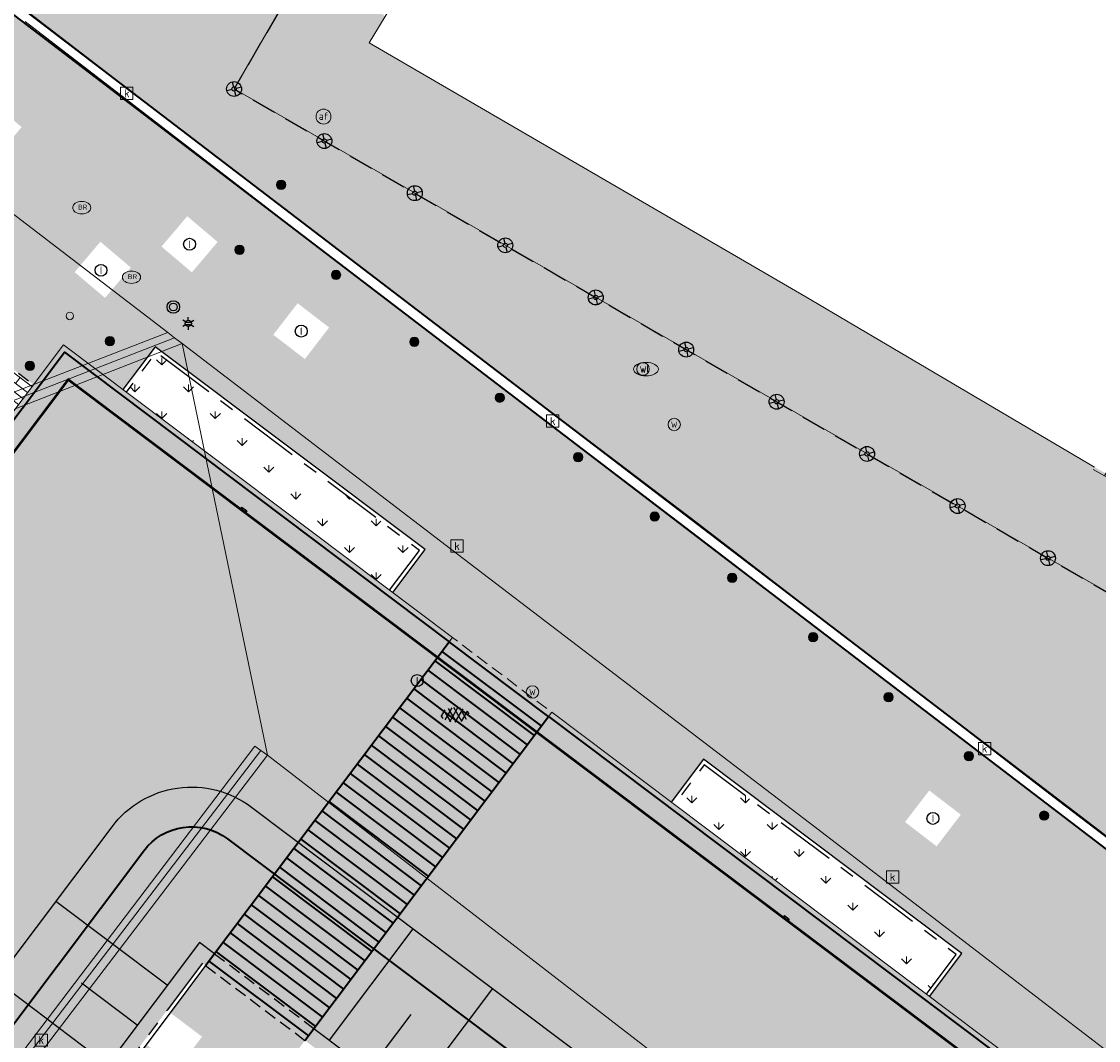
# Model space of a CAD drawing. Header units: metres. Extents: x 187916 to 189411, y 333285 to 334910.
# Tile 245 of 256: x 188800 to 188821, y 334227 to 334248. Entities that reach past the tile are written whole.
import ezdxf
from ezdxf.enums import TextEntityAlignment as Align

# ---------------------------------------------------------------- set-up
doc = ezdxf.new("R2010")
doc.units = ezdxf.units.M
for name, pattern in [('DASHED', [0.75, 0.5, -0.25]), ('DASHED2', [0.375, 0.25, -0.125]), ('VH-OPSLUITBAND_80X200', [14, 8, -2, 2, -2])]:
    doc.linetypes.add(name, pattern=pattern)
for name, color, linetype, lineweight in [('B-ME-AL-MARKER-S', 253, 'Continuous', 9), ('B-ME-IE-MEUBILAIR_WEGMEUBILAIR-S', 253, 'Continuous', 18), ('B-ME-IE-MEUBILAIR_WEGMEUBILAIR_AFVALBAK-S', 253, 'Continuous', 25), ('B-ME-IE-MEUBILAIR_WEGMEUBILAIR_LICHTMAST-S', 253, 'Continuous', 25), ('B-ME-IE-MEUBILAIR_WEGMEUBILAIR_PAAL-S', 253, 'Continuous', 18), ('B-ME-OG-BEBOUWING_HOOFDGEBOUW-G', 253, 'Continuous', 18), ('B-ME-RI-HWA_KOLK-S', 253, 'Continuous', 25), ('B-ME-RI-PUT_INSPECTIE-S', 253, 'Continuous', 25), ('B-ME-VH-VERHARDING_ASFALT-G', 253, 'Continuous', 18), ('B-ME-VH-VERHARDING_ASFALT-S', 253, 'Continuous', 25), ('B-ME-VH-VERHARDING_BETONSTRAATSTEEN-G', 253, 'Continuous', 18), ('B-ME-VH-VERHARDING_TEGEL-G', 253, 'Continuous', 18), ('B-WE-IE-MEUBILAIR-S', 253, 'Continuous', 15), ('B-WE-OG-BEBOUWING-GV', 253, 'Continuous', 15), ('B-WE-OG-BEBOUWING_LUIFEL-GV', 253, 'Continuous', 15), ('B-WE-VH-OPENVERHARDING_STRAATBAKSTEEN-GV', 253, 'Continuous', 15), ('N-WE-GR-GRAS-TALUD-A-200', 62, 'Continuous', 18), ('N-WE-GR-VAKBEPLANTING-A', 94, 'Continuous', 5), ('N-WE-GW-TALUDARCERING-G', 90, 'Continuous', 25), ('N-WE-GW-TALUDARCERING_KORT-G', 90, 'Continuous', 25), ('N-WE-GW-TALUDARCERING_LANG-G', 90, 'Continuous', 25), ('N-WE-GW-WATERGANG_GRACHT-A', 141, 'Continuous', 35), ('N-WE-GW-WATERGANG_GRACHT-G', 141, 'Continuous', 35), ('N-WE-IE-MEUBILAIR_WEGMEUBILAIR_PAAL-S-200', 7, 'Continuous', 25), ('N-WE-IE-TERREINAFSCHEIDING_KUNSTMATIGE_BALUSTRADE VOORZIEN VAN HOUTLEUNING-G', 10, 'KG-OG-SO', 35), ('N-WE-IE-TERREINAFSCHEIDING_KUNSTMATIGE_BALUSTRADE-G', 120, 'KG-OG-SO', 35), ('N-WE-OG-BEBOUWING-G', 7, 'Continuous', 25), ('N-WE-RI-HWA_SPUWER-S-200', 150, 'Continuous', 25), ('N-WE-VH-GOOT-G', 170, 'Continuous', 35), ('N-WE-VH-HARDSTEEN-A', 252, 'Continuous', 18), ('N-WE-VH-HARDSTEEN-G', 7, 'Continuous', 18), ('N-WE-VH-KANTOPSLUITING_NATUURSTEEN BAND_80X200-G', 150, 'VH-OPSLUITBAND_80X200', 25), ('N-WE-VH-KANTOPSLUITING_NATUURSTEEN VOORKANTBAND-G', 7, 'Continuous', 25), ('N-WE-VH-NATUURSTEEN_MERGEL-G', 40, 'Continuous', 18), ('N-WE-VH-VERHARDING_STRAATBAKSTEEN_WF_HALFSTEENS-A', 250, 'Continuous', 18), ('N-WE-WH-KUNSTWERK_BRUG-A', 34, 'Continuous', 35), ('N-WE-WH-KUNSTWERK_BRUG-G', 251, 'Continuous', 35)]:
    doc.layers.add(name, color=color, linetype=linetype, lineweight=lineweight)
doc.layers.add('N-WE-VH-MATERIAALSCHEIDING-G', color=7, linetype='DASHED2')
doc.layers.add('N-WE-VH-VERHARDING_STRAATBAKSTEEN_WF_KEPER-A', color=7, linetype='Continuous', lineweight=18, true_color=0xcc4f19)
doc.styles.add('NLCS-ISO', font='NLCS-ISO.ttf')
doc.linetypes.add('KG-OG-SO', pattern='A,5.5,-1.5,[2,NLCS.SHX,S=0.5,R=0,X=0,Y=0],-1.5', length=8.5)

# ---------------------------------------------------------------- blocks, each defined once
blk = doc.blocks.new('SIE-WEG_PAAL_CONISCH-SO')
for p, q in [((-0.5200004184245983, 0.5423931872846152), (-0.1450004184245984, 0.1548931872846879)), ((0.5424995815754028, 0.5148931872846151), (0.1549995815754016, 0.1423931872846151)), ((-0.1525004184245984, -0.1501068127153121), (-0.5400004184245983, -0.5201068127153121)), ((0.1474995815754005, -0.1501068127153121), (0.5199995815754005, -0.540106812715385))]:
    blk.add_line(p, q)
for centre, radius in [((-7.998943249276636e-07, -6.319045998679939e-05), 0.7500000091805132), ((7.958078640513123e-15, 2.182787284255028e-13), 0.2125000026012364)]:
    blk.add_circle(centre, radius)
blk = doc.blocks.new('SRI-HULP_SPUWER-SO')
at = {"layer": 'N-WE-RI-HWA_SPUWER-S-200'}
blk.add_lwpolyline([(-0.0625, 0), (0.0625, 0), (0.0625, -0.03999999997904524), (-0.0625, -0.03999999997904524)], close=True, dxfattribs=at)
for points in [[(-0.04050000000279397, 0), (-0.04050000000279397, -0.03999999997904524)], [(-0.03049999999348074, 0), (-0.03049999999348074, -0.03999999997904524)], [(0.03049999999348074, 0), (0.03049999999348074, -0.03999999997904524)], [(0.04050000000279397, 0), (0.04050000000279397, -0.03999999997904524)]]:
    blk.add_lwpolyline(points, dxfattribs=at)
blk = doc.blocks.new('ontwerp Tempelplein')
at = {"layer": 'N-WE-GR-GRAS-TALUD-A-200', "transparency": 33554585}
h = blk.add_hatch(color=256, dxfattribs=at)
h.dxf.hatch_style = 1
h.paths.add_polyline_path([(188832.8925957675, 334206.6572809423), (188834.2752710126, 334208.4952714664), (188806.9051947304, 334229.085109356), (188805.5225194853, 334227.2471188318)])
h.paths.add_polyline_path([(188768.0473536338, 334235.167345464), (188766.6583239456, 334233.3341352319), (188779.2313602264, 334223.8757480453), (188780.6140354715, 334225.7137385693)])
edge = h.paths.add_edge_path()
edge.add_line((188802.7495376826, 334227.8526736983), (188803.4607735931, 334228.798119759))
edge.add_line((188803.4607735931, 334228.798119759), (188803.5247036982, 334228.750026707))
edge.add_line((188803.5247036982, 334228.750026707), (188804.9073789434, 334230.5880172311))
edge.add_line((188804.9073789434, 334230.5880172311), (188803.964409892, 334231.2973897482))
edge.add_arc((188803.2430141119, 334230.3384381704), 1.199999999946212, 53.04675236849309, 143.0467523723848)
edge.add_line((188802.2840625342, 334231.0598339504), (188791.8842843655, 334217.2354064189))
edge.add_line((188791.8842843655, 334217.2354064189), (188782.69176389, 334224.1507143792))
edge.add_line((188782.69176389, 334224.1507143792), (188781.3090886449, 334222.3127238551))
edge.add_line((188781.3090886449, 334222.3127238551), (188792.3395996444, 334214.0147406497))
edge.add_line((188792.3395996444, 334214.0147406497), (188802.2686071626, 334227.2133726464))
edge.add_line((188802.2686071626, 334227.2133726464), (188802.7495376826, 334227.8526736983))
at = {"layer": 'N-WE-GR-VAKBEPLANTING-A', "transparency": 33554585}
h = blk.add_hatch(dxfattribs=at)
h.set_pattern_fill('GRASS', color=256, scale=0.03)
h.set_pattern_definition([(90, (1.198689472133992, -0.9017447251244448), (-0.5388153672, 0.5388153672), [0.142875, -0.9347557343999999]), (45, (1.198689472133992, -0.9017447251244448), (-0.5388153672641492, 0.5388153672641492), [0.142875, -0.6191249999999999]), (135, (1.198689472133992, -0.9017447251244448), (-0.5388153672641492, -0.5388153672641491), [0.142875, -0.6191249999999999])])
h.paths.add_polyline_path([(188807.8228432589, 334237.0917828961), (188802.5300591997, 334241.073414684), (188801.9288960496, 334240.2742883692), (188807.2216801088, 334236.2926565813)])
h = blk.add_hatch(dxfattribs=at)
h.set_pattern_fill('GRASS', color=256, scale=0.03)
h.set_pattern_definition([(90, (0, 0), (-0.5388153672, 0.5388153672), [0.142875, -0.9347557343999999]), (45, (0, 0), (-0.5388153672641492, 0.5388153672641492), [0.142875, -0.6191249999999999]), (135, (0, 0), (-0.5388153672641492, -0.5388153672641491), [0.142875, -0.6191249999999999])])
h.paths.add_polyline_path([(188818.6110485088, 334228.9760803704), (188813.544587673, 334232.7874547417), (188812.9434245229, 334231.9883284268), (188818.0098853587, 334228.1769540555)])
at = {"layer": 'N-WE-GW-WATERGANG_GRACHT-A', "transparency": 33554585}
h = blk.add_hatch(color=256, dxfattribs=at)
h.dxf.hatch_style = 1
h.paths.add_polyline_path([(188837.5516101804, 334212.850509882), (188810.1815338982, 334233.4403477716), (188807.897113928, 334230.4036677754), (188835.2671902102, 334209.8138298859)])
edge = h.paths.add_edge_path()
edge.add_line((188786.3107660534, 334228.9614547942), (188783.7858808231, 334225.605124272))
edge.add_line((188783.7858808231, 334225.605124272), (188789.9391534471, 334220.9761680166))
edge.add_arc((188791.1414797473, 334222.5744206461), 1.99999999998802, 233.0467523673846, 323.0467523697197)
edge.add_line((188792.7397323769, 334221.372094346), (188801.3540559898, 334232.8231167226))
edge.add_arc((188802.9523086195, 334231.6207904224), 2.00000000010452, 53.0467523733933, 143.046752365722, ccw=False)
edge.add_line((188804.1546349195, 334233.2190430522), (188805.899298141, 334231.9065756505))
edge.add_line((188805.899298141, 334231.9065756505), (188808.1837181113, 334234.9432556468))
edge.add_line((188808.1837181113, 334234.9432556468), (188800.7652580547, 334240.5239814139))
edge.add_line((188800.7652580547, 334240.5239814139), (188795.2066430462, 334233.1349131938))
edge.add_line((188795.2066430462, 334233.1349131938), (188796.0856819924, 334232.4736337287))
edge.add_line((188796.0856819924, 334232.4736337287), (188790.8657860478, 334225.5348248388))
edge.add_line((188790.8657860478, 334225.5348248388), (188786.3107660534, 334228.9614547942))
h = blk.add_hatch(color=256, dxfattribs=at)
h.dxf.hatch_style = 1
h.paths.add_polyline_path([(188834.2752710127, 334208.4952714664), (188835.2671902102, 334209.8138298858), (188807.897113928, 334230.4036677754), (188806.9051947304, 334229.085109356)])
h.paths.add_polyline_path([(188768.0457137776, 334235.1685790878), (188780.6140354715, 334225.7137385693), (188781.7081524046, 334227.1681484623), (188769.1435613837, 334236.6201824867)])
edge = h.paths.add_edge_path()
edge.add_line((188782.69176389, 334224.1507143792), (188791.8842843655, 334217.2354064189))
edge.add_line((188791.8842843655, 334217.2354064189), (188802.2840625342, 334231.0598339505))
edge.add_arc((188803.243014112, 334230.3384381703), 1.200000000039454, 53.04675237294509, 143.0467523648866, ccw=False)
edge.add_line((188803.964409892, 334231.2973897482), (188804.9073789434, 334230.5880172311))
edge.add_line((188804.9073789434, 334230.5880172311), (188805.899298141, 334231.9065756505))
edge.add_line((188805.899298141, 334231.9065756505), (188804.1546349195, 334233.2190430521))
edge.add_arc((188802.9523086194, 334231.6207904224), 2.000000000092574, 53.04675237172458, 143.046752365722)
edge.add_line((188801.3540559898, 334232.8231167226), (188792.7397323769, 334221.372094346))
edge.add_arc((188791.1414797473, 334222.5744206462), 2.000000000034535, 233.0467523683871, 323.0467523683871, ccw=False)
edge.add_line((188789.9391534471, 334220.9761680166), (188783.7858808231, 334225.605124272))
edge.add_line((188783.7858808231, 334225.605124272), (188782.69176389, 334224.1507143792))
at = {"layer": 'N-WE-VH-HARDSTEEN-A', "transparency": 33554585}
h = blk.add_hatch(color=256, dxfattribs=at)
h.dxf.hatch_style = 1
h.paths.add_polyline_path([(188800.6662764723, 334241.2241261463), (188794.8070798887, 334233.4354947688), (188795.2066430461, 334233.1349131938), (188800.7652580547, 334240.5239814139), (188808.1837181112, 334234.9432556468), (188808.4842996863, 334235.3428188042)])
h = blk.add_hatch(color=256, dxfattribs=at)
h.dxf.hatch_style = 1
h.paths.add_polyline_path([(188810.4821154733, 334233.839910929), (188810.1815338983, 334233.4403477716), (188837.5516101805, 334212.8505098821), (188832.8445252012, 334206.5933807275), (188833.2430545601, 334206.2934832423), (188838.2517549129, 334212.9494914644)])
at = {"layer": 'N-WE-VH-VERHARDING_STRAATBAKSTEEN_WF_HALFSTEENS-A', "transparency": 33554585}
h = blk.add_hatch(dxfattribs=at)
h.set_pattern_fill('AVH-SBS_WAALFORMAAT_HALFST-SO', color=256, scale=0.3, angle=143.05, pattern_type=2)
h.set_pattern_definition([(143.05, (188800.6662764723, 334241.2241261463), (-0.0901676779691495, -0.1198740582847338), []), (233.05, (188800.1867802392, 334241.5847968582), (0.4794962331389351, -0.360670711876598), [0.15, -0.15]), (233.05, (188800.3363606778, 334241.2845874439), (0.4794962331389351, -0.360670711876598), [0.15, -0.15]), (143.05, (188800.3814445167, 334241.3445244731), (-0.180335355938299, -0.2397481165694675), [0, -0.5999999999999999, 0, 0, 0]), (143.05, (188800.0515287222, 334241.4049857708), (-0.180335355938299, -0.2397481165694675), [0, -0.5999999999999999, 0, 0, 0])])
h.paths.add_polyline_path([(188794.9874152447, 334233.6752428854), (188794.8070798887, 334233.4354947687), (188800.0651133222, 334240.4249998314), (188798.86642385, 334241.3267445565), (188793.6083904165, 334234.3372394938), (188794.4474730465, 334233.7060181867), (188794.6277930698, 334233.9457459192)])
h = blk.add_hatch(dxfattribs=at)
h.set_pattern_fill('AVH-SBS_WAALFORMAAT_HALFST-SO', color=256, scale=0.3, angle=323.05, pattern_type=2)
h.set_pattern_definition([(323.05, (188792.3554366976, 334213.9027174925), (0.09016767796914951, 0.1198740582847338), []), (53.04999999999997, (188792.8349329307, 334213.5420467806), (-0.4794962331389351, 0.3606707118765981), [0.15, -0.15]), (53.04999999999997, (188792.6853524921, 334213.8422561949), (-0.4794962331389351, 0.3606707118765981), [0.15, -0.15]), (323.05, (188792.6402686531, 334213.7823191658), (0.180335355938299, 0.2397481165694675), [0, -0.6, 0, 0, 0]), (323.05, (188792.9701844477, 334213.7218578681), (0.180335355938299, 0.2397481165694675), [0, -0.6, 0, 0, 0])])
h.paths.add_polyline_path([(188802.9718383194, 334226.6843490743), (188802.3325372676, 334227.1652795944), (188792.3554366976, 334213.9027174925), (188794.3532524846, 334212.3998096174), (188795.6634438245, 334214.1414472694), (188805.5225194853, 334227.2471188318), (188803.5247036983, 334228.750026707), (188802.8134677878, 334227.8045806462), (188803.4527688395, 334227.323650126)])
at = {"layer": 'N-WE-VH-VERHARDING_STRAATBAKSTEEN_WF_KEPER-A', "transparency": 33554585}
h = blk.add_hatch(color=256, dxfattribs=at)
h.dxf.hatch_style = 1
h.paths.add_polyline_path([(188817.581172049, 334231.6350269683), (188818.0680296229, 334232.2698259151), (188818.7028285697, 334231.7829683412), (188818.2159709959, 334231.1481693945)], flags=16)
h.paths.add_polyline_path([(188805.5199580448, 334240.9370391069), (188804.8860411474, 334241.425044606), (188805.3740466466, 334242.0589615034), (188806.007963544, 334241.5709560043)], flags=16)
h.paths.add_polyline_path([(188803.2494914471, 334242.6792282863), (188802.6392282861, 334243.196508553), (188803.156508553, 334243.8067717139), (188803.766771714, 334243.2894914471)], flags=16)
h.paths.add_polyline_path([(188802.0211156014, 334242.776581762), (188801.5038346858, 334242.1663191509), (188800.8935720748, 334242.6836000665), (188801.4108529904, 334243.2938626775)], flags=16)
h.paths.add_polyline_path([(188799.3104932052, 334244.9862284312), (188798.7002305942, 334245.5035093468), (188799.2175115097, 334246.1137719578), (188799.8277741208, 334245.5964910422)], flags=16)
h.paths.add_polyline_path([(188798.0500238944, 334249.9752059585), (188797.4539178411, 334250.43035162), (188797.6359761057, 334250.6687940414), (188798.232082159, 334250.2136483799)], flags=16)
h.paths.add_polyline_path([(188794.4374813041, 334250.5949796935), (188793.8039770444, 334251.0835207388), (188794.2925180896, 334251.7170249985), (188794.9260223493, 334251.2284839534)], flags=16)
h.paths.add_polyline_path([(188768.9542189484, 334239.270966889), (188768.4716501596, 334238.6329015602), (188767.8335848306, 334239.115470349), (188768.3161536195, 334239.7535356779)], flags=16)
h.paths.add_polyline_path([(188764.6982402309, 334233.6436035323), (188764.2156738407, 334233.0055363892), (188763.5776066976, 334233.4881027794), (188764.0601730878, 334234.1261699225)], flags=16)
h.paths.add_polyline_path([(188755.1763549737, 334229.2614172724), (188754.6850830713, 334228.5852701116), (188753.9419693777, 334227.5625081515), (188753.6992680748, 334227.738848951), (188754.43940803, 334228.7575180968), (188754.9336536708, 334229.4377580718)], flags=16)
edge = h.paths.add_edge_path()
edge.add_line((188774.7647337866, 334246.1513168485), (188774.3768214, 334246.0537260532))
edge.add_line((188774.3768214, 334246.0537260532), (188788.0864276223, 334249.4809891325))
edge.add_line((188788.0864276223, 334249.4809891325), (188791.5695420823, 334254.0428377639))
edge.add_line((188791.5695420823, 334254.0428377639), (188785.6782517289, 334258.5410226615))
edge.add_line((188785.6782517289, 334258.5410226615), (188784.4040000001, 334256.8930000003))
edge.add_line((188784.4040000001, 334256.8930000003), (188783.2409999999, 334250.7390000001))
edge.add_line((188783.2409999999, 334250.7390000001), (188775.355, 334248.7680000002))
edge.add_line((188775.355, 334248.7680000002), (188767.4933020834, 334246.8017877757))
edge.add_line((188767.4933020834, 334246.8017877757), (188761.6609999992, 334238.9689999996))
edge.add_line((188761.6609999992, 334238.9689999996), (188753.1126017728, 334227.7986610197))
edge.add_line((188753.1126017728, 334227.7986610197), (188754.3721239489, 334226.8731321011))
edge.add_line((188754.3721239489, 334226.8731321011), (188754.0168367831, 334226.3896333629))
edge.add_line((188754.0168367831, 334226.3896333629), (188754.9045630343, 334225.7373095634))
edge.add_line((188754.9045630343, 334225.7373095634), (188755.153037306, 334225.554724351))
edge.add_arc((188745.4548851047, 334212.38814915), 16.35276302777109, 39.54694003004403, 53.62561877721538, ccw=False)
edge.add_line((188758.064553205, 334222.8001196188), (188773.4530884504, 334243.1472515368))
edge.add_line((188773.4530884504, 334243.1472515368), (188790.7108257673, 334247.4620012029))
edge.add_line((188790.7108257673, 334247.4620012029), (188794.7109670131, 334244.4527929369))
edge.add_line((188794.7109670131, 334244.4527929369), (188795.3121301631, 334245.2519192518))
edge.add_line((188795.3121301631, 334245.2519192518), (188797.3898585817, 334243.6888950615))
edge.add_line((188797.3898585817, 334243.6888950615), (188796.7886954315, 334242.8897687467))
edge.add_line((188796.7886954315, 334242.8897687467), (188800.0651133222, 334240.4249998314))
edge.add_line((188800.0651133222, 334240.4249998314), (188800.6662764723, 334241.2241261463))
edge.add_line((188800.6662764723, 334241.2241261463), (188801.8649659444, 334240.3223814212))
edge.add_line((188801.8649659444, 334240.3223814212), (188802.5142221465, 334241.1854378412))
edge.add_line((188802.5142221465, 334241.1854378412), (188807.934866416, 334237.1076199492))
edge.add_line((188807.934866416, 334237.1076199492), (188807.2856102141, 334236.2445635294))
edge.add_line((188807.2856102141, 334236.2445635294), (188812.8794944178, 334232.036421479))
edge.add_line((188812.8794944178, 334232.036421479), (188813.5287506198, 334232.8994778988))
edge.add_line((188813.5287506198, 334232.8994778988), (188818.723071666, 334228.9919174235))
edge.add_line((188818.723071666, 334228.9919174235), (188818.0738285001, 334228.1288783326))
edge.add_line((188818.0738285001, 334228.1288783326), (188821.7698594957, 334225.3485941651))
edge.add_line((188821.7698594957, 334225.3485941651), (188822.4190308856, 334226.2115378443))
edge.add_line((188822.4190308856, 334226.2115378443), (188827.6133519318, 334222.3039773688))
edge.add_line((188827.6133519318, 334222.3039773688), (188826.9642814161, 334221.441167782))
edge.add_line((188826.9642814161, 334221.441167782), (188830.6603123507, 334218.6608836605))
edge.add_line((188830.6603123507, 334218.6608836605), (188831.3094404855, 334219.5235004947))
edge.add_line((188831.3094404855, 334219.5235004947), (188836.5036321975, 334215.6160373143))
edge.add_line((188836.5036321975, 334215.6160373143), (188835.8543759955, 334214.7529808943))
edge.add_line((188835.8543759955, 334214.7529808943), (188838.2517549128, 334212.9494914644))
edge.add_line((188838.2517549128, 334212.9494914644), (188834.6278621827, 334208.1337536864))
edge.add_line((188834.6278621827, 334208.1337536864), (188836.6264003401, 334206.6303023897))
edge.add_line((188836.6264003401, 334206.6303023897), (188841.7222702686, 334213.4042434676))
edge.add_arc((188885.3479967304, 334180.6214900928), 54.57025680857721, 138.6694944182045, 143.0767999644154, ccw=False)
edge.add_line((188844.3705018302, 334216.6597730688), (188835.1129999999, 334223.7800000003))
edge.add_line((188835.1129999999, 334223.7800000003), (188823.1344076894, 334232.9836686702))
edge.add_line((188823.1344076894, 334232.9836686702), (188824.5933616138, 334235.0982979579))
edge.add_line((188824.5933616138, 334235.0982979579), (188824.33, 334235.2800000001))
edge.add_line((188824.33, 334235.2800000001), (188825.2102297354, 334236.5558179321))
edge.add_line((188825.2102297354, 334236.5558179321), (188821.3909999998, 334238.767))
edge.add_line((188821.3909999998, 334238.767), (188815.5860000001, 334242.1859999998))
edge.add_line((188815.5860000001, 334242.1859999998), (188806.8095170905, 334247.2874533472))
edge.add_line((188806.8095170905, 334247.2874533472), (188807.1341274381, 334247.8220609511))
edge.add_line((188807.1341274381, 334247.8220609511), (188796.2012628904, 334256.3960970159))
edge.add_line((188796.2012628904, 334256.3960970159), (188788.575189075, 334262.2900355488))
edge.add_line((188788.575189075, 334262.2900355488), (188785.8002113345, 334258.6995357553))
edge.add_line((188785.8002113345, 334258.6995357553), (188841.6258020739, 334216.0749468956))
edge.add_line((188841.6258020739, 334216.0749468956), (188841.6106308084, 334216.05507703))
edge.add_line((188841.6106308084, 334216.05507703), (188841.6108304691, 334216.0549235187))
edge.add_line((188841.6108304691, 334216.0549235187), (188841.565115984, 334215.9954660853))
edge.add_line((188841.565115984, 334215.9954660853), (188841.5196011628, 334215.9358551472))
edge.add_line((188841.5196011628, 334215.9358551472), (188841.5044298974, 334215.9159852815))
edge.add_line((188841.5044298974, 334215.9159852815), (188791.7285036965, 334253.9214655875))
edge.add_line((188791.7285036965, 334253.9214655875), (188788.2028836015, 334249.3039471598))
edge.add_line((188788.2028836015, 334249.3039471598), (188770.5317411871, 334244.8863400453))
edge.add_line((188770.5317411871, 334244.8863400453), (188756.8892707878, 334226.8338919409))
edge.add_line((188756.8892707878, 334226.8338919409), (188756.72970941, 334226.9544745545))
edge.add_line((188756.72970941, 334226.9544745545), (188770.4147447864, 334245.0632469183))
edge.add_line((188770.4147447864, 334245.0632469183), (188773.9887630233, 334245.9567153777))
edge.add_line((188773.9887630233, 334245.9567153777), (188773.7937273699, 334246.7319600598))
edge.add_line((188773.7937273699, 334246.7319600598), (188774.569552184, 334246.9271416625))
edge.add_line((188774.569552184, 334246.9271416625), (188774.7647337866, 334246.1513168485))
at = {"layer": 'N-WE-WH-KUNSTWERK_BRUG-A', "transparency": 33554585}
h = blk.add_hatch(color=256, dxfattribs=at)
h.dxf.hatch_style = 1
h.paths.add_polyline_path([(188803.5247036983, 334228.750026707), (188808.4842996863, 334235.3428188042), (188810.4821154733, 334233.839910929), (188805.5225194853, 334227.2471188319)])
at = {"layer": 'N-WE-GW-TALUDARCERING-G'}
blk.add_lwpolyline([(188783.1726944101, 334224.790015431), (188791.7259138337, 334218.3556379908), (188801.6447614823, 334231.5407644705, -0.4142135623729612), (188804.445340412, 334231.9366908), (188834.7562015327, 334209.1345725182)], format="xyb", dxfattribs=at)
for points in [[(188803.7050526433, 334228.9897646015), (188803.4013846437, 334229.2182065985), (188802.5097997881, 334228.0330226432), (188792.280210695, 334214.4348274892), (188781.4894375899, 334222.5524617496)], [(188805.7028684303, 334227.4868567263), (188833.0729447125, 334206.8970188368)]]:
    blk.add_lwpolyline(points, dxfattribs=at)
at = {"layer": 'N-WE-GW-TALUDARCERING-G', "linetype": 'DASHED2'}
blk.add_lwpolyline([(188803.7050526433, 334228.9897646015), (188805.7028684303, 334227.4868567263)], dxfattribs=at)
at = {"layer": 'N-WE-GW-TALUDARCERING_KORT-G', "flags": 128}
for points in [[(188802.1521720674, 334227.5576280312), (188801.0333952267, 334228.3992564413)], [(188806.8126903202, 334226.6519649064), (188807.6543187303, 334227.7707417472)]]:
    blk.add_lwpolyline(points, dxfattribs=at)
at = {"layer": 'N-WE-GW-TALUDARCERING_LANG-G', "flags": 128}
for points in [[(188802.7533352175, 334228.356754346), (188800.515781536, 334230.0400111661)], [(188806.0135640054, 334227.2531280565), (188807.6968208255, 334229.490681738)], [(188801.5510089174, 334226.7585017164), (188799.3134552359, 334228.4417585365)], [(188807.611816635, 334226.0508017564), (188809.2950734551, 334228.2883554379)]]:
    blk.add_lwpolyline(points, dxfattribs=at)
at = {"layer": 'N-WE-GW-WATERGANG_GRACHT-G', "transparency": 33554585}
blk.add_lwpolyline([(188782.69176389, 334224.1507143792), (188791.8842843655, 334217.2354064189), (188802.2840625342, 334231.0598339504, -0.4142135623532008), (188803.964409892, 334231.2973897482), (188834.2752710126, 334208.4952714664)], format="xyb", dxfattribs=at)
at = {"layer": 'N-WE-IE-TERREINAFSCHEIDING_KUNSTMATIGE_BALUSTRADE VOORZIEN VAN HOUTLEUNING-G', "ltscale": 0.175, "flags": 128}
for points in [[(188803.5247036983, 334228.750026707), (188808.4211775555, 334235.2589105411)], [(188805.5225194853, 334227.2471188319), (188810.4189933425, 334233.756002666)]]:
    blk.add_lwpolyline(points, dxfattribs=at)
at = {"layer": 'N-WE-IE-TERREINAFSCHEIDING_KUNSTMATIGE_BALUSTRADE-G', "ltscale": 0.175, "flags": 128}
for points in [[(188772.3271336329, 334241.3517920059), (188780.7965162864, 334234.9804829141), (188780.0630972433, 334234.00554881), (188790.8113461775, 334225.9199044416), (188795.7006023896, 334232.4191938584), (188794.7256682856, 334233.1526129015), (188800.6870626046, 334241.0770957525), (188808.4211775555, 334235.2589105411)], [(188810.4189933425, 334233.756002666), (188838.0407944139, 334212.9767983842)]]:
    blk.add_lwpolyline(points, dxfattribs=at)
at = {"layer": 'N-WE-OG-BEBOUWING-G', "linetype": 'DASHED', "flags": 128}
blk.add_lwpolyline([(188806.1353959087, 334249.8761522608), (188804.098, 334246.363), (188822.272, 334235.889), (188823.8081820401, 334238.5230541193)], dxfattribs=at)
at = {"layer": 'N-WE-VH-GOOT-G', "flags": 128}
blk.add_lwpolyline([(188785.7997447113, 334258.6998920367), (188841.6258020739, 334216.0749468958), (188841.5044298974, 334215.9159852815), (188791.7285036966, 334253.9214655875), (188788.2028836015, 334249.3039471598), (188770.5317411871, 334244.8863400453), (188756.8892707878, 334226.8338919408), (188756.72970941, 334226.9544745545), (188770.4147447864, 334245.0632469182), (188788.0864276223, 334249.4809891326), (188791.5695420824, 334254.0428377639), (188785.6779059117, 334258.5412867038)], dxfattribs=at)
at = {"layer": 'N-WE-VH-HARDSTEEN-G', "flags": 128}
for points in [[(188808.1837181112, 334234.9432556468), (188808.4842996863, 334235.3428188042), (188800.6662764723, 334241.2241261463), (188794.8070798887, 334233.4354947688), (188795.2066430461, 334233.1349131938)], [(188810.1815338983, 334233.4403477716), (188810.4821154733, 334233.839910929), (188838.2517549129, 334212.9494914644), (188833.2430545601, 334206.2934832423), (188832.8445252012, 334206.5933807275), (188837.5516101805, 334212.8505098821)]]:
    blk.add_lwpolyline(points, dxfattribs=at)
at = {"layer": 'N-WE-VH-HARDSTEEN-G', "linetype": 'DASHED2', "flags": 128}
blk.add_lwpolyline([(188808.1837181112, 334234.9432556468), (188808.4842996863, 334235.3428188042), (188810.4821154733, 334233.839910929), (188810.1815338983, 334233.4403477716)], close=True, dxfattribs=at)
at = {"layer": 'N-WE-VH-KANTOPSLUITING_NATUURSTEEN BAND_80X200-G', "ltscale": 0.15, "flags": 128}
for points in [[(188807.2216801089, 334236.2926565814), (188807.8228432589, 334237.091782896), (188802.5300591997, 334241.073414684), (188801.9288960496, 334240.2742883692)], [(188818.0098853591, 334228.176954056), (188818.6110485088, 334228.9760803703), (188813.544587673, 334232.7874547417), (188812.943424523, 334231.988328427)], [(188803.4607735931, 334228.798119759), (188802.7495376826, 334227.8526736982), (188792.3395996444, 334214.0147406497), (188781.3090886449, 334222.3127238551)]]:
    blk.add_lwpolyline(points, dxfattribs=at)
at = {"layer": 'N-WE-VH-KANTOPSLUITING_NATUURSTEEN VOORKANTBAND-G', "flags": 128}
for points in [[(188807.2856102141, 334236.2445635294), (188807.9348664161, 334237.1076199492), (188802.5142221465, 334241.1854378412), (188801.8649659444, 334240.3223814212)], [(188818.0738154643, 334228.128861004), (188818.7230716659, 334228.9919174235), (188813.5287506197, 334232.8994778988), (188812.8794944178, 334232.036421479)], [(188803.5247036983, 334228.750026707), (188802.8134677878, 334227.8045806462), (188792.3554366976, 334213.9027174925), (188782.0601219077, 334221.6476305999)]]:
    blk.add_lwpolyline(points, dxfattribs=at)
at = {"layer": 'N-WE-VH-MATERIAALSCHEIDING-G', "flags": 128}
for points in [[(188798.86642385, 334241.3267445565), (188800.0651133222, 334240.4249998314)], [(188803.5247036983, 334228.750026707), (188805.5225194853, 334227.2471188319)]]:
    blk.add_lwpolyline(points, dxfattribs=at)
at = {"layer": 'N-WE-VH-NATUURSTEEN_MERGEL-G', "const_width": 0.05, "flags": 128}
blk.add_lwpolyline([(188795.2066430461, 334233.1349131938), (188800.7652580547, 334240.5239814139), (188837.5516101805, 334212.8505098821)], dxfattribs=at)
at = {"layer": 'N-WE-WH-KUNSTWERK_BRUG-G', "flags": 128}
for points in [[(188808.4163682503, 334235.2525175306), (188810.4141840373, 334233.7496096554)], [(188808.2744937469, 334235.0639237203), (188810.2723095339, 334233.5610158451)], [(188808.1326192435, 334234.87532991), (188810.1304350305, 334233.3724220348)], [(188807.99074474, 334234.6867360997), (188809.9885605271, 334233.1838282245)], [(188807.8488702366, 334234.4981422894), (188809.8466860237, 334232.9952344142)], [(188807.7069957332, 334234.3095484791), (188809.7048115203, 334232.8066406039)], [(188807.4232467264, 334233.9323608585), (188809.4210625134, 334232.4294529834)], [(188807.5651212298, 334234.1209546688), (188809.5629370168, 334232.6180467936)], [(188807.281372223, 334233.7437670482), (188809.27918801, 334232.2408591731)], [(188807.1394977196, 334233.5551732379), (188809.1373135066, 334232.0522653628)], [(188806.9976232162, 334233.3665794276), (188808.9954390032, 334231.8636715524)], [(188806.8557487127, 334233.1779856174), (188808.8535644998, 334231.6750777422)], [(188806.7138742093, 334232.9893918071), (188808.7116899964, 334231.4864839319)], [(188806.4301252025, 334232.6122041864), (188808.4279409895, 334231.1092963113)], [(188806.5719997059, 334232.8007979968), (188808.569815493, 334231.2978901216)], [(188806.2882506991, 334232.4236103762), (188808.2860664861, 334230.920702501)], [(188806.1463761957, 334232.2350165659), (188808.1441919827, 334230.7321086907)], [(188806.0045016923, 334232.0464227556), (188808.0023174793, 334230.5435148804)], [(188805.8626271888, 334231.8578289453), (188807.8604429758, 334230.3549210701)], [(188805.7207526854, 334231.669235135), (188807.7185684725, 334230.1663272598)], [(188805.578878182, 334231.4806413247), (188807.5766939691, 334229.9777334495)], [(188805.2951291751, 334231.1034537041), (188807.2929449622, 334229.6005458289)], [(188805.4370036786, 334231.2920475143), (188807.4348194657, 334229.7891396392)], [(188805.1532546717, 334230.9148598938), (188807.1510704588, 334229.4119520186)], [(188805.0113801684, 334230.7262660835), (188807.0091959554, 334229.2233582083)], [(188804.869505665, 334230.5376722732), (188806.867321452, 334229.0347643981)], [(188804.7276311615, 334230.3490784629), (188806.7254469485, 334228.8461705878)], [(188804.5857566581, 334230.1604846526), (188806.5835724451, 334228.6575767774)], [(188804.4438821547, 334229.9718908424), (188806.4416979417, 334228.4689829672)], [(188804.1601331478, 334229.5947032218), (188806.1579489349, 334228.0917953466)], [(188804.3020076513, 334229.7832970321), (188806.2998234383, 334228.2803891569)], [(188804.0182586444, 334229.4061094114), (188806.0160744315, 334227.9032015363)], [(188803.876384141, 334229.2175156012), (188805.8741999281, 334227.714607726)], [(188803.7345096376, 334229.0289217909), (188805.7323254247, 334227.5260139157)], [(188803.5926351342, 334228.8403279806), (188805.5904509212, 334227.3374201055)]]:
    blk.add_lwpolyline(points, dxfattribs=at)
at = {"layer": 'N-WE-IE-MEUBILAIR_WEGMEUBILAIR_PAAL-S-200', "xscale": 0.2000000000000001, "yscale": 0.2000000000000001, "zscale": 0.2000000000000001, "rotation": 330.0443862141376}
for p in [(188804.098, 334246.363), (188805.9123994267, 334245.3173292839), (188807.7301328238, 334244.2697371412), (188809.5478662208, 334243.2221449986), (188811.3655996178, 334242.1745528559), (188813.1833330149, 334241.1269607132), (188815.0010664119, 334240.0793685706), (188816.8187998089, 334239.031776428), (188818.636533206, 334237.9841842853), (188820.454266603, 334236.9365921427)]:
    blk.add_blockref('SIE-WEG_PAAL_CONISCH-SO', p, dxfattribs=at)
at = {"layer": 'N-WE-RI-HWA_SPUWER-S-200', "rotation": 323.0467523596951}
for p in [(188804.3047646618, 334237.9238656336), (188815.2061315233, 334229.7230343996)]:
    blk.add_blockref('SRI-HULP_SPUWER-SO', p, dxfattribs=at)
blk = doc.blocks.new('SIE-MEUBILAIR_PAAL_AFSLUITPAAL-SO')
blk.add_circle((0, 0), 0.75)
at = {"style": 'NLCS-ISO'}
blk.add_text('af', height=0.75, dxfattribs=at).set_placement((-3.765876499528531e-13, 0.05003987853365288), align=Align.MIDDLE_CENTER)
blk = doc.blocks.new('SIE-MEUBILAIR_PUT_WATERLEIDINGPUT-SO')
blk.add_ellipse((0, 0), major_axis=(1.25, 4.517432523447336e-15), ratio=0.5400000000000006)
at = {"style": 'NLCS-ISO'}
blk.add_text('wl', height=0.75, dxfattribs=at).set_placement((-0.1393012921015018, 2.557953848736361e-13), align=Align.MIDDLE_CENTER)
blk = doc.blocks.new('SIE-WEG_AFVALBAK_TYPE_01')
for centre, radius in [((0, 0), 0.25), ((-2.384185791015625e-10, 0), 0.1558781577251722)]:
    blk.add_circle(centre, radius)
blk = doc.blocks.new('B-SIE-WEG_LICHTMAST-SO')
at = {"ltscale": 0.1}
for p, q in [((-1.096064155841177, 0.6328125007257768), (-2.192125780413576, 1.265625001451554)), ((8.349587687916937e-10, 1.265625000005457), (1.669846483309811e-09, 2.53125000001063)), ((1.096064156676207, 0.6328124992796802), (2.192125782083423, 1.26562499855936)), ((-1.096064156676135, -0.6328124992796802), (-2.192125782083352, -1.26562499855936)), ((-8.349587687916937e-10, -1.265625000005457), (-1.669775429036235e-09, -2.53125000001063)), ((1.096064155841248, -0.6328125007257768), (2.192125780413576, -1.265625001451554))]:
    blk.add_line(p, q, dxfattribs=at)
at = {"flags": 128}
for points in [[(-1.162672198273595, 0.4999999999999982), (1.162672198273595, 0.4999999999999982)], [(-1.162672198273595, -0.4999999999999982), (1.162672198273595, -0.4999999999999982)]]:
    blk.add_lwpolyline(points, dxfattribs=at)
at = {"ltscale": 0.1}
blk.add_circle((0, 0), 1.265625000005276, dxfattribs=at)
at = {"style": 'NLCS-ISO'}
blk.add_attdef('TYPE', text='', height=1.8, dxfattribs=at).set_placement((1.669846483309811e-09, 2.53125000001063), align=Align.BOTTOM_CENTER)
blk = doc.blocks.new('SIE-WEG_PAAL_ALGEMEEN_TYPE_01-SO')
h = blk.add_hatch(color=256)
edge = h.paths.add_edge_path()
edge.add_arc((2.273736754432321e-16, 0), 0.1875, 0, 360)
at = {"ltscale": 0.5}
blk.add_circle((2.273736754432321e-16, 0), 0.1875, dxfattribs=at)
blk = doc.blocks.new('SAL-MARKER-SO')
blk.add_circle((0, 0), 0.1)
blk = doc.blocks.new('SRI-KOLK-SO')
at = {"color": 0, "linetype": 'ByBlock', "lineweight": 18}
blk.add_lwpolyline([(-1.125, -1.125), (1.125, -1.125), (1.125, 1.125), (-1.125, 1.125)], close=True, dxfattribs=at)
at = {"color": 0, "linetype": 'ByBlock', "lineweight": 18, "style": 'NLCS-ISO'}
blk.add_text('k', height=1.5, dxfattribs=at).set_placement((0, 0), align=Align.MIDDLE_CENTER)
blk = doc.blocks.new('SRI-PUT_INSPECTIE-SO')
blk.add_circle((0, -7.105427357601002e-14), 1.999999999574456)
at = {"style": 'NLCS-ISO'}
blk.add_text('I', height=2.5, dxfattribs=at).set_placement((-0.002795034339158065, -0.007140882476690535), align=Align.MIDDLE_CENTER)
blk = doc.blocks.new('SIE-WEG_STRAATPOT_BRANDKRAAN-SO')
blk.add_ellipse((-4.547473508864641e-16, 0), major_axis=(-0.7288689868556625, 1.338866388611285e-16), ratio=0.6859943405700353)
at = {"style": 'NLCS-ISO'}
blk.add_text('BR', height=0.4, dxfattribs=at).set_placement((-0.2979630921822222, -0.1529624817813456))
blk = doc.blocks.new('SVH-ASFALT-SO')
at = {"ltscale": 0.1}
for p, q in [((-3.363759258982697, 2.173798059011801), (-1.827884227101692, 4.834011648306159)), ((0.3610377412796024, -0.07213355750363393), (-2.305319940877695, 4.546133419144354)), ((-1.90966580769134, 0.6923617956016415), (0.9476199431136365, 5.64132588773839)), ((2.754090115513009, -0.2170218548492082), (-0.4687746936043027, 5.365143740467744)), ((0, 0), (3.267551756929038, 5.659565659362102)), ((4.867727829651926, 0.1220502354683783), (1.647185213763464, 5.700193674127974)), ((2.175571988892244, -0.2317987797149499), (5.321577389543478, 5.217242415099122)), ((6.701218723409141, 0.946350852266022), (4.043291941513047, 5.550015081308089)), ((-2.71961448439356, 1.263712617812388), (-3.454265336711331, 2.536165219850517)), ((4.656575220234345, 0.06542487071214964), (7.070171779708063, 4.245896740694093)), ((7.827971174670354, 2.994758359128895), (7.146137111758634, 4.175729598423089))]:
    blk.add_line(p, q, dxfattribs=at)
at = {"style": 'NLCS-ISO'}
blk.add_attdef('KLEUR', text='', height=1.8, dxfattribs=at).set_placement((9.485913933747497, 2.74105960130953), align=Align.MIDDLE_LEFT)
at = {"style": 'NLCS-ISO', "flags": 1}
blk.add_attdef('FUNCTIE', text='', height=1.8, dxfattribs=at).set_placement((0.1159930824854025, -3.584775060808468), align=Align.MIDDLE_CENTER)
blk = doc.blocks.new('SIE-WEG_STRAATPOT_WATER-SO')
blk.add_circle((0, 2.91038304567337e-14), 0.4)
at = {"style": 'NLCS-ISO'}
blk.add_text('W', height=0.4, dxfattribs=at).set_placement((-0.2128690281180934, -0.2108641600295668))
blk = doc.blocks.new('DTM')
at = {"layer": 'B-ME-OG-BEBOUWING_HOOFDGEBOUW-G', "ltscale": 0.2, "flags": 128}
blk.add_lwpolyline([(188809.895, 334252.3689999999), (188806.8095170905, 334247.2874533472), (188815.5860000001, 334242.1859999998), (188821.3909999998, 334238.767)], dxfattribs=at)
at = {"layer": 'B-ME-VH-VERHARDING_ASFALT-G', "ltscale": 0.2, "flags": 128}
for points in [[(188808.585, 334237.014), (188803.0520000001, 334241.2510000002)], [(188803.0520000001, 334241.2510000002), (188804.77, 334232.9789999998), (188812.7039999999, 334226.852)], [(188818.1680000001, 334152.054), (188816.4649999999, 334154.6290000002), (188815.4670000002, 334157.9180000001), (188815.449, 334159.6120000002), (188815.6579999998, 334161.1490000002), (188817.1170000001, 334164.9390000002), (188821.9399999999, 334172.2939999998), (188827.0079999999, 334180.0690000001), (188831.9199999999, 334187.8679999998), (188837.2629999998, 334196.2829999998), (188841.4270000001, 334202.9279999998), (188842.5070000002, 334205.6340000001), (188842.46, 334208.5210000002), (188841.1609999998, 334211.6269999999), (188838.9479999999, 334213.7960000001), (188830.952, 334219.872), (188823.1359999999, 334225.889), (188815.8029999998, 334231.5129999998), (188808.585, 334237.014)]]:
    blk.add_lwpolyline(points, dxfattribs=at)
at = {"layer": 'B-ME-VH-VERHARDING_BETONSTRAATSTEEN-G', "ltscale": 0.2, "flags": 128}
for points in [[(188806.2999999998, 334243.0350000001), (188799.9840000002, 334247.8879999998)], [(188806.1910000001, 334242.875), (188799.8960000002, 334247.7209999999)], [(188776.1400000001, 334190.909), (188768.963, 334196.3730000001), (188761.983, 334201.7400000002), (188765.3799999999, 334206.2009999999), (188766.8109999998, 334217.219), (188762.8330000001, 334220.267), (188770.1910000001, 334229.9139999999), (188772.4169999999, 334232.8399999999), (188773.8659999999, 334234.7429999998), (188781.3829999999, 334244.5520000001), (188788.298, 334245.2239999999), (188796.6129999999, 334238.9189999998), (188802.9010000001, 334241.361)], [(188776.2289999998, 334191.0290000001), (188769.04, 334196.4939999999), (188762.1979999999, 334201.767), (188765.5299999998, 334206.1550000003), (188766.9610000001, 334217.1000000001), (188766.9840000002, 334217.2919999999), (188763.037, 334220.304), (188770.3109999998, 334229.821), (188772.5439999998, 334232.727), (188773.9870000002, 334234.6669999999), (188781.4479999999, 334244.4040000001), (188788.2349999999, 334245.0640000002), (188796.574, 334238.7199999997), (188803.0520000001, 334241.2510000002)], [(188806.2999999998, 334243.0350000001), (188813.4019999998, 334237.645), (188820.665, 334232.0609999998), (188826.8330000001, 334227.3640000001), (188832.3650000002, 334223.0779999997), (188838.784, 334218.2060000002), (188841.6129999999, 334216.057), (188841.5210000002, 334215.9309999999)], [(188806.1910000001, 334242.875), (188813.2910000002, 334237.4679999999), (188820.5499999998, 334231.9070000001), (188826.7179999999, 334227.2149999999), (188832.3259999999, 334222.9399999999), (188838.7080000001, 334218.1200000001), (188841.5210000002, 334215.9309999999)], [(188803.0520000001, 334241.2510000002), (188802.9010000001, 334241.361), (188802.7629999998, 334241.4699999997)], [(188804.6349999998, 334233.074), (188804.5129999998, 334233.1570000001), (188798.0219999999, 334224.6260000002), (188792.0720000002, 334216.8700000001), (188786.0279999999, 334208.9050000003), (188786.1359999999, 334208.818)], [(188804.77, 334232.9789999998), (188804.6349999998, 334233.074), (188798.1299999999, 334224.568), (188792.173, 334216.773), (188786.1359999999, 334208.818), (188786.2710000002, 334208.7170000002)], [(188804.77, 334232.9789999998), (188798.2850000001, 334224.4789999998), (188792.3140000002, 334216.6770000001), (188786.2710000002, 334208.7170000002), (188790.2779999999, 334205.696)]]:
    blk.add_lwpolyline(points, dxfattribs=at)
at = {"layer": 'B-ME-VH-VERHARDING_TEGEL-G', "ltscale": 0.2, "flags": 128}
blk.add_lwpolyline([(188758.6499999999, 334197.7069999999), (188761.7200000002, 334201.7400000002), (188765.216, 334206.2599999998), (188766.6370000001, 334217.142), (188762.5950000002, 334220.2409999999), (188770.0529999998, 334230.02), (188772.2939999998, 334232.9249999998), (188773.7319999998, 334234.8640000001), (188781.3020000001, 334244.7209999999), (188788.3339999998, 334245.406), (188796.6600000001, 334239.1090000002), (188802.7629999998, 334241.4699999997), (188795.4700000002, 334247.0589999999), (188787.1680000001, 334253.3769999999), (188785.0460000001, 334253.0920000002)], dxfattribs=at)
at = {"layer": 'B-WE-OG-BEBOUWING-GV', "ltscale": 0.2, "flags": 128}
blk.add_lwpolyline([(188821.364041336, 334238.7202217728), (188821.59, 334238.59), (188826.895, 334247.715), (188824.495, 334249.11), (188824.002, 334249.396), (188820.011, 334251.715), (188823.833, 334258.147), (188825.847, 334261.537), (188824.837, 334262.113), (188817.854, 334266.097), (188809.8933434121, 334252.3699606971)], dxfattribs=at)
at = {"layer": 'B-WE-OG-BEBOUWING_LUIFEL-GV', "ltscale": 0.2, "flags": 128}
blk.add_lwpolyline([(188804.098, 334246.363), (188822.272, 334235.889), (188829.597, 334248.449), (188822.332, 334252.685), (188827.674, 334261.872), (188816.722, 334268.131)], close=True, dxfattribs=at)
blk.add_lwpolyline([(188809.8933434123, 334252.3699606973), (188817.854, 334266.097), (188824.837, 334262.113), (188825.847, 334261.537), (188823.833, 334258.147), (188820.011, 334251.715), (188824.002, 334249.396), (188824.495, 334249.11), (188826.895, 334247.715), (188821.59, 334238.59), (188821.364041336, 334238.7202217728)], dxfattribs=at)
at = {"layer": 'B-WE-VH-OPENVERHARDING_STRAATBAKSTEEN-GV', "ltscale": 0.2, "flags": 128}
blk.add_lwpolyline([(188823.096, 334232.928), (188825.488, 334236.395), (188821.59, 334238.59), (188821.364041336, 334238.7202217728)], dxfattribs=at)
at = {"layer": 'B-ME-AL-MARKER-S', "xscale": 0.7499999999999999, "yscale": 0.7499999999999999, "zscale": 0.7499999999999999}
blk.add_blockref('SAL-MARKER-SO', (188800.797, 334241.803), dxfattribs=at)
at = {"layer": 'B-ME-IE-MEUBILAIR_WEGMEUBILAIR-S'}
for name, p, xscale, yscale, zscale in [('SIE-WEG_STRAATPOT_BRANDKRAAN-SO', (188801.036, 334243.978), 0.2500000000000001, 0.2500000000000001, 0.2500000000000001), ('SIE-WEG_STRAATPOT_BRANDKRAAN-SO', (188802.036, 334242.581), 0.2500000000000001, 0.2500000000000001, 0.2500000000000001), ('SIE-WEG_STRAATPOT_WATER-SO', (188812.316, 334240.737), 0.3125, 0.3125, 0.3125), ('SIE-WEG_STRAATPOT_WATER-SO', (188812.943, 334239.622), 0.3125, 0.3125, 0.3125), ('SIE-WEG_STRAATPOT_WATER-SO', (188810.094, 334234.248), 0.3125, 0.3125, 0.3125)]:
    blk.add_blockref(name, p, dxfattribs=dict(at, xscale=xscale, yscale=yscale, zscale=zscale))
at = {"layer": 'B-ME-IE-MEUBILAIR_WEGMEUBILAIR_AFVALBAK-S', "xscale": 0.5, "yscale": 0.5, "zscale": 0.5}
blk.add_blockref('SIE-WEG_AFVALBAK_TYPE_01', (188802.877, 334241.983), dxfattribs=at)
at = {"layer": 'B-ME-IE-MEUBILAIR_WEGMEUBILAIR_LICHTMAST-S', "xscale": 0.05, "yscale": 0.05, "zscale": 0.05}
blk.add_blockref('B-SIE-WEG_LICHTMAST-SO', (188803.178, 334241.653), dxfattribs=at)
at = {"layer": 'B-ME-IE-MEUBILAIR_WEGMEUBILAIR_PAAL-S', "xscale": 0.5, "yscale": 0.5, "zscale": 0.5}
for p in [(188805.043, 334244.439), (188804.209, 334243.133), (188806.146, 334242.628), (188801.603, 334241.294), (188807.72, 334241.281), (188799.994, 334240.8), (188809.437, 334240.161), (188811.012, 334238.967), (188812.55, 334237.773), (188814.11, 334236.541), (188815.733, 334235.347), (188817.251, 334234.142), (188818.864, 334232.96), (188820.375, 334231.764)]:
    blk.add_blockref('SIE-WEG_PAAL_ALGEMEEN_TYPE_01-SO', p, dxfattribs=at)
at = {"layer": 'B-ME-RI-HWA_KOLK-S', "xscale": 0.11, "yscale": 0.11, "zscale": 0.11}
for p in [(188801.942, 334246.275), (188810.502, 334239.69), (188808.579, 334237.18), (188819.179, 334233.112), (188817.331, 334230.531), (188800.224, 334227.253)]:
    blk.add_blockref('SRI-KOLK-SO', p, dxfattribs=at)
at = {"layer": 'B-ME-RI-PUT_INSPECTIE-S', "xscale": 0.06, "yscale": 0.06, "zscale": 0.06250000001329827}
for p in [(188803.203, 334243.243), (188801.423, 334242.72), (188805.447, 334241.498), (188807.778, 334234.478), (188818.142, 334231.709)]:
    blk.add_blockref('SRI-PUT_INSPECTIE-SO', p, dxfattribs=at)
at = {"layer": 'B-ME-VH-VERHARDING_ASFALT-S', "xscale": 0.05, "yscale": 0.05, "zscale": 0.05}
blk.add_blockref('SVH-ASFALT-SO', (188808.433, 334233.651), dxfattribs=at)
at = {"layer": 'B-WE-IE-MEUBILAIR-S', "xscale": 0.2, "yscale": 0.2, "zscale": 0.2}
for name, p in [('SIE-MEUBILAIR_PAAL_AFSLUITPAAL-SO', (188805.895, 334245.808)), ('SIE-MEUBILAIR_PUT_WATERLEIDINGPUT-SO', (188812.375, 334240.734))]:
    blk.add_blockref(name, p, dxfattribs=at)

msp = doc.modelspace()

# ---------------------------------------------------------------- block references
msp.add_blockref('DTM', (0, 0))

# ---------------------------------------------------------------- next in the draw order: block references
msp.add_blockref('ontwerp Tempelplein', (0, 0))

doc.saveas('drawing.dxf')
